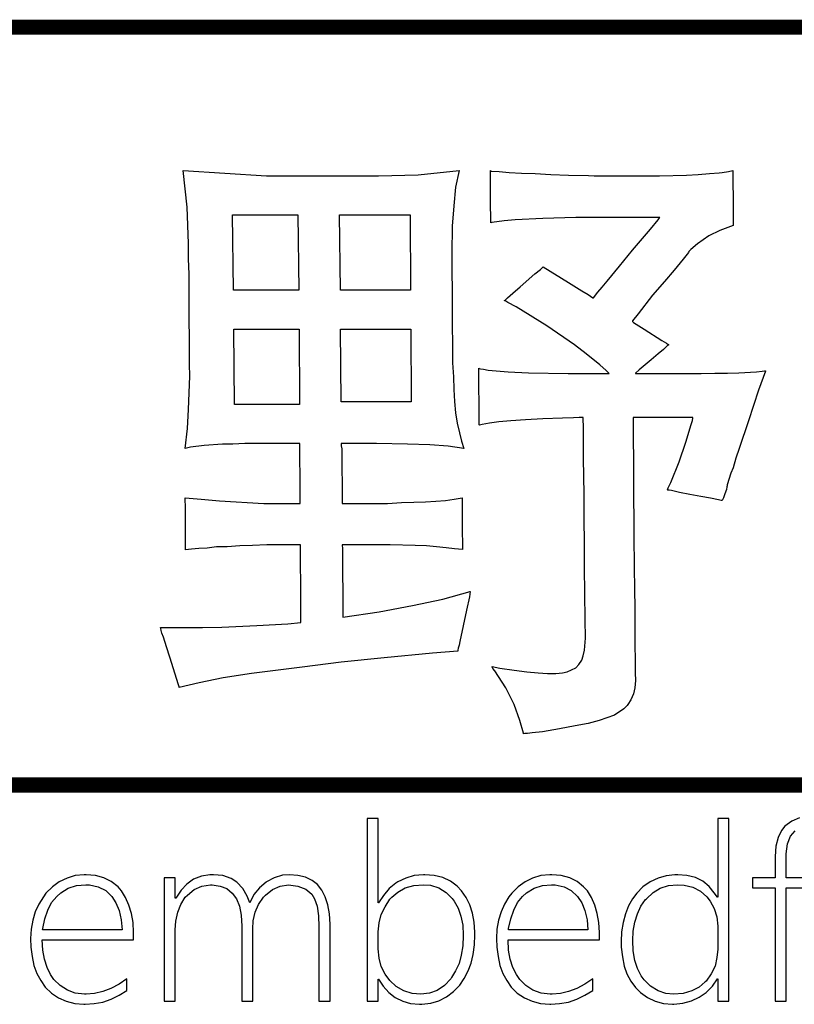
# Model space of a CAD drawing. Extents: x 0 to 137, y -8 to 92.
# Tile 7 of 11: x 100.53 to 105.77, y 32.38 to 39.04. Entities that reach past the tile are written whole.
import ezdxf

# ---------------------------------------------------------------- set-up
doc = ezdxf.new("R2010")
doc.units = 0
doc.layers.add('BG_SILKSCREEN_TOP', color=40, linetype='CONTINUOUS')

msp = doc.modelspace()

# ---------------------------------------------------------------- linework, layer by layer
at = {"layer": 'BG_SILKSCREEN_TOP', "const_width": 0.1016}
for points in [[(97.52965, 38.989), (110.24235, 38.989)], [(97.52965, 38.989), (110.24235, 38.989)], [(110.23981, 33.86328), (97.52965, 33.86328)], [(110.23981, 33.86328), (97.52965, 33.86328)]]:
    msp.add_lwpolyline(points, dxfattribs=at)
at = {"layer": 'BG_SILKSCREEN_TOP'}
for points in [[(101.60889, 34.54146), (101.55047, 34.72688), (101.52761, 34.798), (101.50729, 34.86404), (101.49713, 34.88944), (101.49205, 34.90722), (101.48951, 34.92246), (101.48697, 34.92754), (101.77145, 34.92754), (101.90099, 34.93008), (102.13975, 34.94278), (102.34803, 34.95294), (102.43693, 34.9631), (102.43693, 35.22472), (102.43439, 35.35934), (102.43439, 35.48888), (102.20579, 35.48888), (102.10927, 35.4838), (102.02291, 35.48126), (101.93909, 35.47364), (101.86543, 35.47364), (101.80193, 35.46602), (101.74605, 35.46348), (101.69779, 35.4584), (101.65715, 35.45332), (101.65715, 35.7505), (101.65461, 35.7886), (101.65461, 35.80638), (101.76129, 35.79622), (101.88575, 35.78606), (102.18547, 35.76828), (102.43185, 35.76828), (102.43185, 35.97148), (102.42931, 36.05022), (102.42931, 36.17214), (102.05847, 36.17214), (101.97719, 36.1696), (101.90607, 36.1696), (101.78161, 36.15944), (101.69017, 36.14928), (101.65461, 36.13912), (101.66985, 36.27374), (101.67747, 36.40328), (101.68509, 36.62934), (101.68255, 36.71062), (101.68255, 36.80968), (101.68001, 37.08654), (101.68001, 37.31768), (101.67747, 37.42182), (101.67747, 37.52596), (101.66731, 37.77234), (101.63937, 38.01872), (102.20325, 37.98316), (102.96271, 37.98316), (103.22941, 37.99078), (103.50627, 38.01872), (103.48341, 37.90696), (103.47071, 37.77996), (103.46055, 37.6428), (103.45801, 37.45738), (103.45801, 37.3126), (103.46055, 37.23386), (103.46055, 36.96462), (103.46309, 36.85286), (103.46309, 36.71824), (103.46817, 36.62426), (103.47071, 36.5379), (103.47579, 36.45662), (103.48341, 36.38042), (103.49357, 36.31184), (103.50881, 36.2458), (103.52405, 36.18992), (103.53929, 36.13912), (103.43261, 36.15436), (103.30815, 36.16452), (103.15829, 36.1696), (102.94747, 36.17214), (102.70871, 36.17214), (102.70871, 36.1569), (102.71379, 36.13658), (102.71633, 35.76828), (103.02367, 35.76828), (103.11765, 35.77336), (103.20147, 35.7759), (103.28021, 35.77844), (103.34879, 35.78352), (103.41483, 35.7886), (103.47325, 35.79622), (103.52659, 35.80638), (103.52659, 35.56508), (103.52913, 35.5092), (103.52913, 35.45586), (103.47579, 35.46094), (103.41991, 35.46856), (103.35387, 35.47364), (103.28529, 35.48126), (103.20909, 35.4838), (103.04145, 35.48888), (102.71633, 35.48888), (102.71633, 35.4838), (102.71887, 35.46602), (102.72141, 34.99866), (102.96525, 35.03422), (103.19131, 35.0774), (103.39705, 35.12058), (103.58247, 35.17138), (103.57739, 35.13582), (103.55707, 35.04692), (103.51135, 34.83356), (103.50627, 34.80816), (103.50119, 34.78784), (103.49865, 34.77514), (103.49865, 34.76752), (103.32593, 34.75482), (103.00081, 34.72434), (102.70871, 34.69386), (102.44455, 34.66084), (102.10165, 34.61766), (101.91115, 34.58718), (101.74859, 34.55416), (101.61397, 34.52368), (101.61397, 34.52622)], [(101.61397, 34.52368), (101.61397, 34.52622), (101.60889, 34.54146), (101.55047, 34.72688), (101.52761, 34.798), (101.50729, 34.86404), (101.49713, 34.88944), (101.49205, 34.90722), (101.48951, 34.92246), (101.48697, 34.92754), (101.77145, 34.92754), (101.90099, 34.93008), (102.13975, 34.94278), (102.34803, 34.95294), (102.43693, 34.9631), (102.43693, 35.22472), (102.43439, 35.35934), (102.43439, 35.48888), (102.20579, 35.48888), (102.10927, 35.4838), (102.02291, 35.48126), (101.93909, 35.47364), (101.86543, 35.47364), (101.80193, 35.46602), (101.74605, 35.46348), (101.69779, 35.4584), (101.65715, 35.45332), (101.65715, 35.7505), (101.65461, 35.7886), (101.65461, 35.80638), (101.76129, 35.79622), (101.88575, 35.78606), (102.18547, 35.76828), (102.43185, 35.76828), (102.43185, 35.97148), (102.42931, 36.05022), (102.42931, 36.17214), (102.05847, 36.17214), (101.97719, 36.1696), (101.90607, 36.1696), (101.78161, 36.15944), (101.69017, 36.14928), (101.65461, 36.13912), (101.66985, 36.27374), (101.67747, 36.40328), (101.68509, 36.62934), (101.68255, 36.71062), (101.68255, 36.80968), (101.68001, 37.08654), (101.68001, 37.31768), (101.67747, 37.42182), (101.67747, 37.52596), (101.66731, 37.77234), (101.63937, 38.01872), (102.20325, 37.98316), (102.96271, 37.98316), (103.22941, 37.99078), (103.50627, 38.01872), (103.48341, 37.90696), (103.47071, 37.77996), (103.46055, 37.6428), (103.45801, 37.45738), (103.45801, 37.3126), (103.46055, 37.23386), (103.46055, 36.96462), (103.46309, 36.85286), (103.46309, 36.71824), (103.46817, 36.62426), (103.47071, 36.5379), (103.47579, 36.45662), (103.48341, 36.38042), (103.49357, 36.31184), (103.50881, 36.2458), (103.52405, 36.18992), (103.53929, 36.13912), (103.43261, 36.15436), (103.30815, 36.16452), (103.15829, 36.1696), (102.94747, 36.17214), (102.70871, 36.17214), (102.70871, 36.1569), (102.71379, 36.13658), (102.71633, 35.76828), (103.02367, 35.76828), (103.11765, 35.77336), (103.20147, 35.7759), (103.28021, 35.77844), (103.34879, 35.78352), (103.41483, 35.7886), (103.47325, 35.79622), (103.52659, 35.80638), (103.52659, 35.56508), (103.52913, 35.5092), (103.52913, 35.45586), (103.47579, 35.46094), (103.41991, 35.46856), (103.35387, 35.47364), (103.28529, 35.48126), (103.20909, 35.4838), (103.04145, 35.48888), (102.71633, 35.48888), (102.71633, 35.4838), (102.71887, 35.46602), (102.72141, 34.99866), (102.96525, 35.03422), (103.19131, 35.0774), (103.39705, 35.12058), (103.58247, 35.17138), (103.57739, 35.13582), (103.55707, 35.04692), (103.51135, 34.83356), (103.50627, 34.80816), (103.50119, 34.78784), (103.49865, 34.77514), (103.49865, 34.76752), (103.32593, 34.75482), (103.00081, 34.72434), (102.70871, 34.69386), (102.44455, 34.66084), (102.10165, 34.61766), (101.91115, 34.58718), (101.74859, 34.55416)], [(103.91775, 34.30016), (103.87965, 34.40684), (103.82377, 34.52114), (103.74757, 34.63544), (103.73487, 34.65068), (103.73233, 34.6583), (103.72979, 34.66084), (103.72979, 34.66592), (103.78313, 34.65322), (103.87965, 34.64052), (103.96601, 34.62782), (104.04221, 34.62274), (104.10571, 34.61766), (104.16159, 34.61766), (104.20731, 34.62274), (104.23779, 34.62782), (104.29621, 34.65576), (104.31653, 34.67862), (104.33685, 34.70656), (104.34701, 34.73704), (104.35463, 34.77514), (104.36225, 34.85642), (104.35971, 34.98342), (104.35463, 35.33394), (104.35209, 35.82924), (104.34955, 36.07308), (104.34955, 36.29914), (104.34701, 36.32454), (104.34701, 36.34994), (104.31907, 36.34994), (104.28097, 36.3474), (104.20731, 36.34486), (104.07269, 36.33978), (103.95585, 36.33216), (103.85679, 36.32708), (103.77551, 36.31946), (103.71201, 36.31184), (103.66375, 36.30168), (103.64597, 36.2966), (103.64343, 36.29914), (103.64343, 36.4617), (103.64089, 36.5379), (103.64089, 36.68268), (103.64343, 36.68014), (103.65105, 36.6776), (103.67137, 36.67506), (103.70439, 36.66998), (103.83901, 36.65728), (103.97617, 36.6522), (104.24541, 36.64712), (104.52227, 36.64712), (104.49941, 36.66998), (104.46131, 36.703), (104.45877, 36.70554), (104.36733, 36.7792), (104.28859, 36.84016), (104.10063, 36.9697), (103.89235, 37.0967), (103.83647, 37.12718), (103.82377, 37.1348), (103.81361, 37.13734), (103.81361, 37.13988), (103.82123, 37.14496), (103.83393, 37.15766), (103.86949, 37.19068), (103.92029, 37.23386), (104.01935, 37.32022), (104.05745, 37.3507), (104.07523, 37.36848), (104.24795, 37.2618), (104.33685, 37.20592), (104.38003, 37.18052), (104.41051, 37.15766), (104.41559, 37.15766), (104.44607, 37.19576), (104.47401, 37.23132), (104.50957, 37.27196), (104.59085, 37.37356), (104.67975, 37.48024), (104.80167, 37.62248), (104.85247, 37.68598), (104.86263, 37.69868), (104.86517, 37.70122), (104.29621, 37.70122), (104.07269, 37.69614), (103.88727, 37.68598), (103.81107, 37.67836), (103.72725, 37.6682), (103.72217, 37.66566), (103.72217, 37.70884), (103.71963, 37.77742), (103.71963, 38.01872), (103.72471, 38.01618), (103.77805, 38.01364), (103.84663, 38.00602), (103.92791, 38.00094), (104.02189, 37.9984), (104.12857, 37.99332), (104.24795, 37.98824), (104.38257, 37.9857), (104.42067, 37.98316), (104.86263, 37.98316), (105.04551, 37.98824), (105.12425, 37.99332), (105.20045, 37.9984), (105.26649, 38.00348), (105.28681, 38.00602), (105.32999, 38.01364), (105.35793, 38.01872), (105.35793, 37.91966), (105.36047, 37.85108), (105.36047, 37.64788), (105.27157, 37.61486), (105.19537, 37.57676), (105.11917, 37.52342), (105.07345, 37.48532), (105.06075, 37.47262), (105.05821, 37.465), (105.02265, 37.41928), (104.96169, 37.34562), (104.89565, 37.26942), (104.81437, 37.17544), (104.71785, 37.05098), (104.67975, 37.00272), (104.67975, 36.99764), (104.68737, 36.99256), (104.75849, 36.94684), (104.87787, 36.87064), (104.91089, 36.85286), (104.92105, 36.8427), (104.92613, 36.84016), (104.91597, 36.83508), (104.89057, 36.80968), (104.85247, 36.7792), (104.80675, 36.73856), (104.72547, 36.67252), (104.70007, 36.64966), (104.70007, 36.64712), (105.14457, 36.64712), (105.23601, 36.64966), (105.32237, 36.64966), (105.39857, 36.6522), (105.51795, 36.65728), (105.55605, 36.66236), (105.57383, 36.6649), (105.57891, 36.6649), (105.57891, 36.66236), (105.53319, 36.53282), (105.46461, 36.32708), (105.40111, 36.13912), (105.37825, 36.07308), (105.36047, 36.00958), (105.34523, 35.97148), (105.31983, 35.89274), (105.31983, 35.88766), (105.31729, 35.88004), (105.31475, 35.86226), (105.30459, 35.83178), (105.29443, 35.80638), (105.28681, 35.7886), (105.27919, 35.7886), (105.26141, 35.79114), (105.20807, 35.80384), (105.14203, 35.814), (105.06837, 35.82924), (104.99725, 35.84194), (104.94391, 35.85464), (104.92867, 35.85718), (104.91851, 35.85718), (104.91597, 35.85972), (104.92105, 35.87242), (104.93883, 35.91052), (104.99471, 36.05022), (105.04043, 36.1823), (105.07599, 36.30168), (105.08615, 36.32962), (105.08869, 36.34486), (105.08869, 36.34994), (104.68483, 36.34994), (104.68483, 36.33216), (104.68991, 35.53206), (104.69245, 35.17138), (104.69499, 35.07486), (104.69499, 34.78276), (104.69753, 34.73704), (104.69753, 34.62274), (104.70007, 34.5694), (104.69499, 34.52114), (104.68737, 34.4805), (104.66959, 34.43986), (104.64927, 34.40684), (104.64419, 34.40176), (104.62133, 34.3789), (104.55783, 34.33572), (104.45369, 34.30016), (104.38003, 34.27984), (104.29113, 34.2646), (104.18699, 34.24428), (104.07015, 34.22396), (104.00157, 34.21634), (103.96855, 34.21126), (103.95077, 34.21126), (103.94315, 34.20872), (103.94315, 34.2138)], [(103.94315, 34.20872), (103.94315, 34.2138), (103.91775, 34.30016), (103.87965, 34.40684), (103.82377, 34.52114), (103.74757, 34.63544), (103.73487, 34.65068), (103.73233, 34.6583), (103.72979, 34.66084), (103.72979, 34.66592), (103.78313, 34.65322), (103.87965, 34.64052), (103.96601, 34.62782), (104.04221, 34.62274), (104.10571, 34.61766), (104.16159, 34.61766), (104.20731, 34.62274), (104.23779, 34.62782), (104.29621, 34.65576), (104.31653, 34.67862), (104.33685, 34.70656), (104.34701, 34.73704), (104.35463, 34.77514), (104.36225, 34.85642), (104.35971, 34.98342), (104.35463, 35.33394), (104.35209, 35.82924), (104.34955, 36.07308), (104.34955, 36.29914), (104.34701, 36.32454), (104.34701, 36.34994), (104.31907, 36.34994), (104.28097, 36.3474), (104.20731, 36.34486), (104.07269, 36.33978), (103.95585, 36.33216), (103.85679, 36.32708), (103.77551, 36.31946), (103.71201, 36.31184), (103.66375, 36.30168), (103.64597, 36.2966), (103.64343, 36.29914), (103.64343, 36.4617), (103.64089, 36.5379), (103.64089, 36.68268), (103.64343, 36.68014), (103.65105, 36.6776), (103.67137, 36.67506), (103.70439, 36.66998), (103.83901, 36.65728), (103.97617, 36.6522), (104.24541, 36.64712), (104.52227, 36.64712), (104.49941, 36.66998), (104.46131, 36.703), (104.45877, 36.70554), (104.36733, 36.7792), (104.28859, 36.84016), (104.10063, 36.9697), (103.89235, 37.0967), (103.83647, 37.12718), (103.82377, 37.1348), (103.81361, 37.13734), (103.81361, 37.13988), (103.82123, 37.14496), (103.83393, 37.15766), (103.86949, 37.19068), (103.92029, 37.23386), (104.01935, 37.32022), (104.05745, 37.3507), (104.07523, 37.36848), (104.24795, 37.2618), (104.33685, 37.20592), (104.38003, 37.18052), (104.41051, 37.15766), (104.41559, 37.15766), (104.44607, 37.19576), (104.47401, 37.23132), (104.50957, 37.27196), (104.59085, 37.37356), (104.67975, 37.48024), (104.80167, 37.62248), (104.85247, 37.68598), (104.86263, 37.69868), (104.86517, 37.70122), (104.29621, 37.70122), (104.07269, 37.69614), (103.88727, 37.68598), (103.81107, 37.67836), (103.72725, 37.6682), (103.72217, 37.66566), (103.72217, 37.70884), (103.71963, 37.77742), (103.71963, 38.01872), (103.72471, 38.01618), (103.77805, 38.01364), (103.84663, 38.00602), (103.92791, 38.00094), (104.02189, 37.9984), (104.12857, 37.99332), (104.24795, 37.98824), (104.38257, 37.9857), (104.42067, 37.98316), (104.86263, 37.98316), (105.04551, 37.98824), (105.12425, 37.99332), (105.20045, 37.9984), (105.26649, 38.00348), (105.28681, 38.00602), (105.32999, 38.01364), (105.35793, 38.01872), (105.35793, 37.91966), (105.36047, 37.85108), (105.36047, 37.64788), (105.27157, 37.61486), (105.19537, 37.57676), (105.11917, 37.52342), (105.07345, 37.48532), (105.06075, 37.47262), (105.05821, 37.465), (105.02265, 37.41928), (104.96169, 37.34562), (104.89565, 37.26942), (104.81437, 37.17544), (104.71785, 37.05098), (104.67975, 37.00272), (104.67975, 36.99764), (104.68737, 36.99256), (104.75849, 36.94684), (104.87787, 36.87064), (104.91089, 36.85286), (104.92105, 36.8427), (104.92613, 36.84016), (104.91597, 36.83508), (104.89057, 36.80968), (104.85247, 36.7792), (104.80675, 36.73856), (104.72547, 36.67252), (104.70007, 36.64966), (104.70007, 36.64712), (105.14457, 36.64712), (105.23601, 36.64966), (105.32237, 36.64966), (105.39857, 36.6522), (105.51795, 36.65728), (105.55605, 36.66236), (105.57383, 36.6649), (105.57891, 36.6649), (105.57891, 36.66236), (105.53319, 36.53282), (105.46461, 36.32708), (105.40111, 36.13912), (105.37825, 36.07308), (105.36047, 36.00958), (105.34523, 35.97148), (105.31983, 35.89274), (105.31983, 35.88766), (105.31729, 35.88004), (105.31475, 35.86226), (105.30459, 35.83178), (105.29443, 35.80638), (105.28681, 35.7886), (105.27919, 35.7886), (105.26141, 35.79114), (105.20807, 35.80384), (105.14203, 35.814), (105.06837, 35.82924), (104.99725, 35.84194), (104.94391, 35.85464), (104.92867, 35.85718), (104.91851, 35.85718), (104.91597, 35.85972), (104.92105, 35.87242), (104.93883, 35.91052), (104.99471, 36.05022), (105.04043, 36.1823), (105.07599, 36.30168), (105.08615, 36.32962), (105.08869, 36.34486), (105.08869, 36.34994), (104.68483, 36.34994), (104.68483, 36.33216), (104.68991, 35.53206), (104.69245, 35.17138), (104.69499, 35.07486), (104.69499, 34.78276), (104.69753, 34.73704), (104.69753, 34.62274), (104.70007, 34.5694), (104.69499, 34.52114), (104.68737, 34.4805), (104.66959, 34.43986), (104.64927, 34.40684), (104.64419, 34.40176), (104.62133, 34.3789), (104.55783, 34.33572), (104.45369, 34.30016), (104.38003, 34.27984), (104.29113, 34.2646), (104.18699, 34.24428), (104.07015, 34.22396), (104.00157, 34.21634), (103.96855, 34.21126), (103.95077, 34.21126)], [(101.97465, 37.719), (102.41661, 37.719), (102.42169, 37.211), (101.97973, 37.211)], [(102.42169, 37.211), (101.97973, 37.211), (101.97465, 37.719), (102.41661, 37.719)], [(102.69855, 37.719), (103.17607, 37.719), (103.17861, 37.211), (102.70363, 37.211)], [(103.17861, 37.211), (102.70363, 37.211), (102.69855, 37.719), (103.17607, 37.719)], [(101.98227, 36.94684), (102.42423, 36.94684), (102.42677, 36.4363), (101.98735, 36.4363)], [(102.42677, 36.4363), (101.98735, 36.4363), (101.98227, 36.94684), (102.42423, 36.94684)], [(102.70363, 36.94684), (103.18115, 36.94684), (103.18369, 36.45408), (102.70871, 36.45408)], [(103.18369, 36.45408), (102.70871, 36.45408), (102.70363, 36.94684), (103.18115, 36.94684)], [(102.96017, 32.5501), (102.96271, 32.5501), (102.99319, 32.50184), (103.03129, 32.45866), (103.07447, 32.42564), (103.12527, 32.40024), (103.17861, 32.385), (103.23957, 32.37992), (103.25481, 32.37992), (103.31577, 32.38754), (103.36911, 32.40278), (103.42245, 32.43072), (103.46817, 32.46628), (103.51135, 32.50946), (103.54183, 32.55518), (103.56723, 32.60598), (103.58755, 32.65932), (103.60279, 32.71774), (103.61041, 32.78124), (103.61295, 32.84982), (103.61295, 32.8676), (103.60787, 32.93618), (103.59771, 32.99714), (103.57993, 33.05302), (103.55453, 33.10128), (103.52405, 33.147), (103.49357, 33.18002), (103.44785, 33.21304), (103.39705, 33.23844), (103.33863, 33.25114), (103.27513, 33.25622), (103.26497, 33.25622), (103.20401, 33.25114), (103.14559, 33.23336), (103.09225, 33.20796), (103.07955, 33.20034), (103.03383, 33.16224), (102.99573, 33.11652), (102.96271, 33.06572), (102.96017, 33.06572), (102.96017, 33.63722), (102.88397, 33.63722), (102.88397, 32.40024), (102.96017, 32.40024)], [(102.88397, 32.40024), (102.96017, 32.40024), (102.96017, 32.5501), (102.96271, 32.5501), (102.99319, 32.50184), (103.03129, 32.45866), (103.07447, 32.42564), (103.12527, 32.40024), (103.17861, 32.385), (103.23957, 32.37992), (103.25481, 32.37992), (103.31577, 32.38754), (103.36911, 32.40278), (103.42245, 32.43072), (103.46817, 32.46628), (103.51135, 32.50946), (103.54183, 32.55518), (103.56723, 32.60598), (103.58755, 32.65932), (103.60279, 32.71774), (103.61041, 32.78124), (103.61295, 32.84982), (103.61295, 32.8676), (103.60787, 32.93618), (103.59771, 32.99714), (103.57993, 33.05302), (103.55453, 33.10128), (103.52405, 33.147), (103.49357, 33.18002), (103.44785, 33.21304), (103.39705, 33.23844), (103.33863, 33.25114), (103.27513, 33.25622), (103.26497, 33.25622), (103.20401, 33.25114), (103.14559, 33.23336), (103.09225, 33.20796), (103.07955, 33.20034), (103.03383, 33.16224), (102.99573, 33.11652), (102.96271, 33.06572), (102.96017, 33.06572), (102.96017, 33.63722), (102.88397, 33.63722)], [(105.25633, 33.10382), (105.25379, 33.10382), (105.23347, 33.1343), (105.19791, 33.17748), (105.15473, 33.21304), (105.10647, 33.23844), (105.04805, 33.25114), (104.98709, 33.25622), (104.96677, 33.25622), (104.90835, 33.2486), (104.85247, 33.23336), (104.79913, 33.20796), (104.75087, 33.17494), (104.71023, 33.13176), (104.67975, 33.09366), (104.65181, 33.0454), (104.63149, 32.99206), (104.61625, 32.93364), (104.60609, 32.87014), (104.60355, 32.8041), (104.60355, 32.766), (104.61117, 32.69996), (104.62387, 32.639), (104.64165, 32.58566), (104.66959, 32.5374), (104.70007, 32.49422), (104.73309, 32.45866), (104.78135, 32.42564), (104.83215, 32.40024), (104.89057, 32.385), (104.95153, 32.37992), (104.95915, 32.37992), (105.02011, 32.38754), (105.07853, 32.40278), (105.13187, 32.42818), (105.17759, 32.45866), (105.22077, 32.50184), (105.25379, 32.55264), (105.25633, 32.55264), (105.25633, 32.40024), (105.33253, 32.40024), (105.33253, 33.63722), (105.25633, 33.63722)], [(105.33253, 33.63722), (105.25633, 33.63722), (105.25633, 33.10382), (105.25379, 33.10382), (105.23347, 33.1343), (105.19791, 33.17748), (105.15473, 33.21304), (105.10647, 33.23844), (105.04805, 33.25114), (104.98709, 33.25622), (104.96677, 33.25622), (104.90835, 33.2486), (104.85247, 33.23336), (104.79913, 33.20796), (104.75087, 33.17494), (104.71023, 33.13176), (104.67975, 33.09366), (104.65181, 33.0454), (104.63149, 32.99206), (104.61625, 32.93364), (104.60609, 32.87014), (104.60355, 32.8041), (104.60355, 32.766), (104.61117, 32.69996), (104.62387, 32.639), (104.64165, 32.58566), (104.66959, 32.5374), (104.70007, 32.49422), (104.73309, 32.45866), (104.78135, 32.42564), (104.83215, 32.40024), (104.89057, 32.385), (104.95153, 32.37992), (104.95915, 32.37992), (105.02011, 32.38754), (105.07853, 32.40278), (105.13187, 32.42818), (105.17759, 32.45866), (105.22077, 32.50184), (105.25379, 32.55264), (105.25633, 32.55264), (105.25633, 32.40024), (105.33253, 32.40024)], [(100.91039, 32.45612), (100.85705, 32.47644), (100.80879, 32.50692), (100.76561, 32.54756), (100.74275, 32.58058), (100.71989, 32.62884), (100.70211, 32.68472), (100.69195, 32.74568), (100.68687, 32.8168), (101.30409, 32.8168), (101.30409, 32.84982), (101.30409, 32.86506), (101.30155, 32.93364), (101.29139, 32.9946), (101.27361, 33.05048), (101.25075, 33.10128), (101.22281, 33.147), (101.19995, 33.17494), (101.15423, 33.2105), (101.10343, 33.2359), (101.04755, 33.25114), (100.98405, 33.25622), (100.97135, 33.25622), (100.91039, 33.25114), (100.85451, 33.23336), (100.80117, 33.20796), (100.75545, 33.17494), (100.71227, 33.13176), (100.69449, 33.10636), (100.66401, 33.0581), (100.63861, 33.00476), (100.62337, 32.94888), (100.61321, 32.88792), (100.60813, 32.82442), (100.61067, 32.766), (100.61829, 32.7025), (100.63099, 32.64154), (100.65131, 32.5882), (100.67671, 32.53994), (100.70719, 32.49676), (100.75037, 32.45612), (100.79609, 32.4231), (100.84943, 32.40024), (100.90785, 32.385), (100.96881, 32.37992), (100.97643, 32.37992), (101.03739, 32.385), (101.09581, 32.39516), (101.15423, 32.41548), (101.20757, 32.44088), (101.25837, 32.4739), (101.25837, 32.55264), (101.20757, 32.51708), (101.15169, 32.4866), (101.09581, 32.46628), (101.03993, 32.45358), (100.98405, 32.4485), (100.97389, 32.4485)], [(100.98405, 32.4485), (100.97389, 32.4485), (100.91039, 32.45612), (100.85705, 32.47644), (100.80879, 32.50692), (100.76561, 32.54756), (100.74275, 32.58058), (100.71989, 32.62884), (100.70211, 32.68472), (100.69195, 32.74568), (100.68687, 32.8168), (101.30409, 32.8168), (101.30409, 32.84982), (101.30409, 32.86506), (101.30155, 32.93364), (101.29139, 32.9946), (101.27361, 33.05048), (101.25075, 33.10128), (101.22281, 33.147), (101.19995, 33.17494), (101.15423, 33.2105), (101.10343, 33.2359), (101.04755, 33.25114), (100.98405, 33.25622), (100.97135, 33.25622), (100.91039, 33.25114), (100.85451, 33.23336), (100.80117, 33.20796), (100.75545, 33.17494), (100.71227, 33.13176), (100.69449, 33.10636), (100.66401, 33.0581), (100.63861, 33.00476), (100.62337, 32.94888), (100.61321, 32.88792), (100.60813, 32.82442), (100.61067, 32.766), (100.61829, 32.7025), (100.63099, 32.64154), (100.65131, 32.5882), (100.67671, 32.53994), (100.70719, 32.49676), (100.75037, 32.45612), (100.79609, 32.4231), (100.84943, 32.40024), (100.90785, 32.385), (100.96881, 32.37992), (100.97643, 32.37992), (101.03739, 32.385), (101.09581, 32.39516), (101.15423, 32.41548), (101.20757, 32.44088), (101.25837, 32.4739), (101.25837, 32.55264), (101.20757, 32.51708), (101.15169, 32.4866), (101.09581, 32.46628), (101.03993, 32.45358)], [(102.00005, 33.09366), (102.02037, 33.04286), (102.03307, 32.9819), (102.03815, 32.90824), (102.03815, 32.40024), (102.11181, 32.40024), (102.11181, 32.89046), (102.11435, 32.9438), (102.12705, 33.00222), (102.14991, 33.05556), (102.18293, 33.10382), (102.19817, 33.11906), (102.24389, 33.15716), (102.29723, 33.18002), (102.35311, 33.18764), (102.41661, 33.18002), (102.46995, 33.1597), (102.51059, 33.12414), (102.52837, 33.09366), (102.54615, 33.04286), (102.55631, 32.97936), (102.55885, 32.90316), (102.55885, 32.40024), (102.63505, 32.40024), (102.63505, 32.9184), (102.63505, 32.92094), (102.62997, 32.99206), (102.61981, 33.05302), (102.60203, 33.10636), (102.57917, 33.15208), (102.54869, 33.19018), (102.51313, 33.21812), (102.46741, 33.24098), (102.41661, 33.25114), (102.36073, 33.25622), (102.31247, 33.25368), (102.25659, 33.2359), (102.20325, 33.20796), (102.20071, 33.20542), (102.15753, 33.16732), (102.11943, 33.1216), (102.09149, 33.06572), (102.07371, 33.11144), (102.04323, 33.16224), (102.00259, 33.20542), (101.96449, 33.23082), (101.90861, 33.25114), (101.84511, 33.25622), (101.81971, 33.25622), (101.76383, 33.24606), (101.71049, 33.22574), (101.66477, 33.19272), (101.62667, 33.15208), (101.59111, 33.09874), (101.58603, 33.09874), (101.58603, 33.2359), (101.51237, 33.2359), (101.51237, 32.40024), (101.58603, 32.40024), (101.58603, 32.88284), (101.59111, 32.94126), (101.60381, 33.00222), (101.62413, 33.05556), (101.65461, 33.10382), (101.66985, 33.11906), (101.71557, 33.15716), (101.76637, 33.18002), (101.82479, 33.18764), (101.83749, 33.18764), (101.89083, 33.18002), (101.93655, 33.16224), (101.97211, 33.13176)], [(101.93655, 33.16224), (101.97211, 33.13176), (102.00005, 33.09366), (102.02037, 33.04286), (102.03307, 32.9819), (102.03815, 32.90824), (102.03815, 32.40024), (102.11181, 32.40024), (102.11181, 32.89046), (102.11435, 32.9438), (102.12705, 33.00222), (102.14991, 33.05556), (102.18293, 33.10382), (102.19817, 33.11906), (102.24389, 33.15716), (102.29723, 33.18002), (102.35311, 33.18764), (102.41661, 33.18002), (102.46995, 33.1597), (102.51059, 33.12414), (102.52837, 33.09366), (102.54615, 33.04286), (102.55631, 32.97936), (102.55885, 32.90316), (102.55885, 32.40024), (102.63505, 32.40024), (102.63505, 32.9184), (102.63505, 32.92094), (102.62997, 32.99206), (102.61981, 33.05302), (102.60203, 33.10636), (102.57917, 33.15208), (102.54869, 33.19018), (102.51313, 33.21812), (102.46741, 33.24098), (102.41661, 33.25114), (102.36073, 33.25622), (102.31247, 33.25368), (102.25659, 33.2359), (102.20325, 33.20796), (102.20071, 33.20542), (102.15753, 33.16732), (102.11943, 33.1216), (102.09149, 33.06572), (102.07371, 33.11144), (102.04323, 33.16224), (102.00259, 33.20542), (101.96449, 33.23082), (101.90861, 33.25114), (101.84511, 33.25622), (101.81971, 33.25622), (101.76383, 33.24606), (101.71049, 33.22574), (101.66477, 33.19272), (101.62667, 33.15208), (101.59111, 33.09874), (101.58603, 33.09874), (101.58603, 33.2359), (101.51237, 33.2359), (101.51237, 32.40024), (101.58603, 32.40024), (101.58603, 32.88284), (101.59111, 32.94126), (101.60381, 33.00222), (101.62413, 33.05556), (101.65461, 33.10382), (101.66985, 33.11906), (101.71557, 33.15716), (101.76637, 33.18002), (101.82479, 33.18764), (101.83749, 33.18764), (101.89083, 33.18002)], [(104.06253, 32.45612), (104.00665, 32.47644), (103.95839, 32.50692), (103.91775, 32.54756), (103.89489, 32.58058), (103.86949, 32.62884), (103.85171, 32.68472), (103.84155, 32.74568), (103.83901, 32.8168), (104.45623, 32.8168), (104.45623, 32.84982), (104.45623, 32.86506), (104.45115, 32.93364), (104.44099, 32.9946), (104.42575, 33.05048), (104.40289, 33.10128), (104.37495, 33.147), (104.34955, 33.17494), (104.30637, 33.2105), (104.25557, 33.2359), (104.19715, 33.25114), (104.13365, 33.25622), (104.12095, 33.25622), (104.05999, 33.25114), (104.00411, 33.23336), (103.95331, 33.20796), (103.90759, 33.17494), (103.86441, 33.13176), (103.84409, 33.10636), (103.81361, 33.0581), (103.79075, 33.00476), (103.77297, 32.94888), (103.76281, 32.88792), (103.76027, 32.82442), (103.76281, 32.766), (103.77043, 32.7025), (103.78313, 32.64154), (103.80345, 32.5882), (103.82885, 32.53994), (103.85933, 32.49676), (103.89997, 32.45612), (103.94823, 32.4231), (104.00157, 32.40024), (104.05745, 32.385), (104.12095, 32.37992), (104.12857, 32.37992), (104.18699, 32.385), (104.24795, 32.39516), (104.30383, 32.41548), (104.35717, 32.44088), (104.41051, 32.4739), (104.41051, 32.55264), (104.35717, 32.51708), (104.30383, 32.4866), (104.24795, 32.46628), (104.19207, 32.45358), (104.13619, 32.4485), (104.12349, 32.4485)], [(104.13619, 32.4485), (104.12349, 32.4485), (104.06253, 32.45612), (104.00665, 32.47644), (103.95839, 32.50692), (103.91775, 32.54756), (103.89489, 32.58058), (103.86949, 32.62884), (103.85171, 32.68472), (103.84155, 32.74568), (103.83901, 32.8168), (104.45623, 32.8168), (104.45623, 32.84982), (104.45623, 32.86506), (104.45115, 32.93364), (104.44099, 32.9946), (104.42575, 33.05048), (104.40289, 33.10128), (104.37495, 33.147), (104.34955, 33.17494), (104.30637, 33.2105), (104.25557, 33.2359), (104.19715, 33.25114), (104.13365, 33.25622), (104.12095, 33.25622), (104.05999, 33.25114), (104.00411, 33.23336), (103.95331, 33.20796), (103.90759, 33.17494), (103.86441, 33.13176), (103.84409, 33.10636), (103.81361, 33.0581), (103.79075, 33.00476), (103.77297, 32.94888), (103.76281, 32.88792), (103.76027, 32.82442), (103.76281, 32.766), (103.77043, 32.7025), (103.78313, 32.64154), (103.80345, 32.5882), (103.82885, 32.53994), (103.85933, 32.49676), (103.89997, 32.45612), (103.94823, 32.4231), (104.00157, 32.40024), (104.05745, 32.385), (104.12095, 32.37992), (104.12857, 32.37992), (104.18699, 32.385), (104.24795, 32.39516), (104.30383, 32.41548), (104.35717, 32.44088), (104.41051, 32.4739), (104.41051, 32.55264), (104.35717, 32.51708), (104.30383, 32.4866), (104.24795, 32.46628), (104.19207, 32.45358)], [(100.75037, 33.06826), (100.78593, 33.1089), (100.81387, 33.1343), (100.86213, 33.16478), (100.91801, 33.18256), (100.98151, 33.18764), (101.00691, 33.18764), (101.06533, 33.17494), (101.11613, 33.14954), (101.15677, 33.1089), (101.18471, 33.06572), (101.20757, 33.01492), (101.22027, 32.95142), (101.22789, 32.88284), (100.68941, 32.88284), (100.69195, 32.893), (100.70465, 32.95904), (100.72497, 33.01746)], [(100.70465, 32.95904), (100.72497, 33.01746), (100.75037, 33.06826), (100.78593, 33.1089), (100.81387, 33.1343), (100.86213, 33.16478), (100.91801, 33.18256), (100.98151, 33.18764), (101.00691, 33.18764), (101.06533, 33.17494), (101.11613, 33.14954), (101.15677, 33.1089), (101.18471, 33.06572), (101.20757, 33.01492), (101.22027, 32.95142), (101.22789, 32.88284), (100.68941, 32.88284), (100.69195, 32.893)], [(103.14305, 33.16732), (103.20147, 33.18256), (103.26497, 33.18764), (103.31323, 33.1851), (103.36911, 33.16732), (103.41991, 33.13684), (103.46055, 33.0962), (103.47325, 33.07842), (103.50119, 33.03016), (103.51897, 32.97682), (103.53167, 32.91586), (103.53421, 32.84728), (103.53421, 32.84474), (103.53167, 32.77616), (103.52151, 32.71266), (103.50627, 32.65678), (103.48341, 32.60598), (103.45547, 32.56026), (103.45039, 32.55264), (103.40721, 32.50692), (103.35895, 32.4739), (103.30561, 32.45612), (103.24719, 32.4485), (103.18877, 32.45358), (103.13289, 32.47136), (103.08209, 32.4993), (103.03891, 32.53994), (103.00589, 32.58312), (102.98049, 32.63646), (102.96525, 32.69234), (102.96017, 32.75584), (102.96017, 32.87014), (102.96525, 32.9311), (102.98049, 32.98698), (103.00589, 33.04032), (103.03891, 33.09112), (103.05161, 33.10382), (103.09225, 33.13938)], [(103.90251, 33.06826), (103.93553, 33.1089), (103.96347, 33.1343), (104.01427, 33.16478), (104.07015, 33.18256), (104.13111, 33.18764), (104.15651, 33.18764), (104.21747, 33.17494), (104.26573, 33.14954), (104.30891, 33.1089), (104.33685, 33.06572), (104.35717, 33.01492), (104.37241, 32.95142), (104.37749, 32.88284), (103.84155, 32.88284), (103.84155, 32.893), (103.85679, 32.95904), (103.87711, 33.01746)], [(103.85679, 32.95904), (103.87711, 33.01746), (103.90251, 33.06826), (103.93553, 33.1089), (103.96347, 33.1343), (104.01427, 33.16478), (104.07015, 33.18256), (104.13111, 33.18764), (104.15651, 33.18764), (104.21747, 33.17494), (104.26573, 33.14954), (104.30891, 33.1089), (104.33685, 33.06572), (104.35717, 33.01492), (104.37241, 32.95142), (104.37749, 32.88284), (103.84155, 32.88284), (103.84155, 32.893)], [(105.08107, 32.47136), (105.02265, 32.45358), (104.95661, 32.4485), (104.90581, 32.45358), (104.85247, 32.47136), (104.80167, 32.50184), (104.75849, 32.54502), (104.73817, 32.57296), (104.71277, 32.62122), (104.69499, 32.6771), (104.68483, 32.7406), (104.68229, 32.81172), (104.68483, 32.87522), (104.69499, 32.93618), (104.71277, 32.99206), (104.73563, 33.04286), (104.76865, 33.08858), (104.77373, 33.09366), (104.81945, 33.13684), (104.86771, 33.16478), (104.92359, 33.18256), (104.98455, 33.18764), (105.03027, 33.1851), (105.08869, 33.1724), (105.13949, 33.14446), (105.18267, 33.10636), (105.20553, 33.07842), (105.23347, 33.02762), (105.25125, 32.97174), (105.25633, 32.90824), (105.25633, 32.7533), (105.25125, 32.69742), (105.23855, 32.639), (105.21315, 32.58566), (105.17759, 32.5374), (105.17251, 32.53232), (105.13187, 32.49676)], [(105.17251, 32.53232), (105.13187, 32.49676), (105.08107, 32.47136), (105.02265, 32.45358), (104.95661, 32.4485), (104.90581, 32.45358), (104.85247, 32.47136), (104.80167, 32.50184), (104.75849, 32.54502), (104.73817, 32.57296), (104.71277, 32.62122), (104.69499, 32.6771), (104.68483, 32.7406), (104.68229, 32.81172), (104.68483, 32.87522), (104.69499, 32.93618), (104.71277, 32.99206), (104.73563, 33.04286), (104.76865, 33.08858), (104.77373, 33.09366), (104.81945, 33.13684), (104.86771, 33.16478), (104.92359, 33.18256), (104.98455, 33.18764), (105.03027, 33.1851), (105.08869, 33.1724), (105.13949, 33.14446), (105.18267, 33.10636), (105.20553, 33.07842), (105.23347, 33.02762), (105.25125, 32.97174), (105.25633, 32.90824), (105.25633, 32.7533), (105.25125, 32.69742), (105.23855, 32.639), (105.21315, 32.58566), (105.17759, 32.5374)]]:
    msp.add_lwpolyline(points, close=True, dxfattribs=at)
for points in [[(103.57739, 35.17138), (103.58247, 35.17138)], [(103.57739, 35.17138), (103.58247, 35.17138)], [(103.72979, 34.66338), (103.73233, 34.66338)], [(103.72979, 34.66338), (103.73233, 34.66338)], [(105.81005, 33.6423), (105.75671, 33.61944), (105.71099, 33.58388), (105.68813, 33.55594), (105.66527, 33.50768), (105.65003, 33.44926), (105.64495, 33.38068), (105.64495, 33.2359), (105.49255, 33.2359), (105.49255, 33.16732), (105.64495, 33.16732), (105.64495, 32.40024), (105.71861, 32.40024), (105.71861, 33.16732), (105.93959, 33.16732)], [(105.81005, 33.6423), (105.75671, 33.61944), (105.71099, 33.58388), (105.68813, 33.55594), (105.66527, 33.50768), (105.65003, 33.44926), (105.64495, 33.38068), (105.64495, 33.2359), (105.49255, 33.2359), (105.49255, 33.16732), (105.64495, 33.16732), (105.64495, 32.40024), (105.71861, 32.40024), (105.71861, 33.16732), (105.93959, 33.16732)], [(105.93959, 33.2359), (105.71861, 33.2359), (105.71861, 33.3756), (105.71861, 33.39846), (105.72877, 33.4645), (105.74909, 33.51784), (105.77957, 33.5534)], [(105.93959, 33.2359), (105.71861, 33.2359), (105.71861, 33.3756), (105.71861, 33.39846), (105.72877, 33.4645), (105.74909, 33.51784), (105.77957, 33.5534)]]:
    msp.add_lwpolyline(points, dxfattribs=at)

doc.saveas('drawing.dxf')
